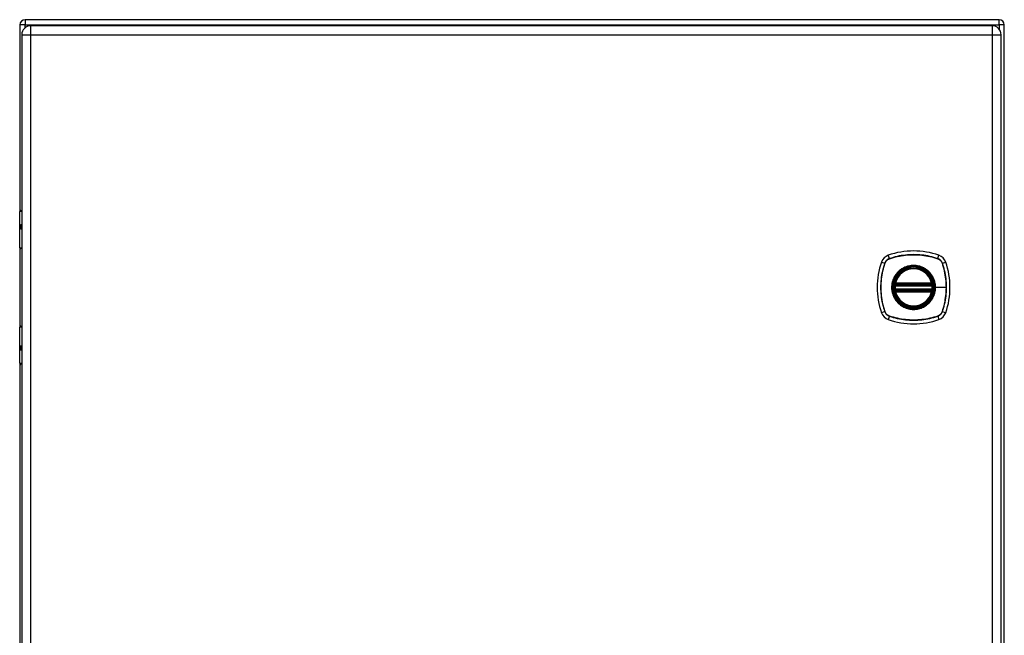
# Model space of a CAD drawing. Header units: inches. Extents: x 0 to 107, y -11 to 69.
# Tile 6 of 10: x 48 to 64, y 39 to 49. Entities that reach past the tile are written whole.
import ezdxf

# ---------------------------------------------------------------- set-up
doc = ezdxf.new("R2010")
doc.units = ezdxf.units.IN
doc.header["$MEASUREMENT"] = 0
doc.layers.add('Visible Edges(ANSI)', color=7, linetype='Continuous', lineweight=25)
doc.layers.add('Visible Tangent Edges(ANSI)', color=7, linetype='Continuous', lineweight=25)

msp = doc.modelspace()

# ---------------------------------------------------------------- linework, layer by layer
at = {"layer": 'Visible Edges(ANSI)'}
for p, q in [((48.477, 48.492), (48.477, 45.468)), ((64.393, 48.576), (48.561, 48.576)), ((64.477, 28.66), (64.477, 48.492)), ((48.508, 48.332), (48.508, 28.821)), ((64.28, 48.478), (48.654, 48.478)), ((64.426, 28.821), (64.426, 48.332)), ((48.474, 44.873), (48.474, 45.458)), ((48.494, 45.478), (48.508, 45.478)), ((48.508, 45.234), (48.505, 45.234)), ((48.505, 45.19), (48.508, 45.19)), ((48.477, 44.864), (48.477, 43.591)), ((48.508, 44.858), (48.49, 44.858)), ((62.706, 44.267), (63.299, 44.267)), ((63.299, 44.188), (62.706, 44.188)), ((62.71, 44.287), (63.295, 44.287)), ((63.295, 44.168), (62.71, 44.168)), ((48.474, 42.997), (48.474, 43.582)), ((48.49, 43.598), (48.508, 43.598)), ((48.508, 43.265), (48.505, 43.265)), ((48.505, 43.222), (48.508, 43.222)), ((48.477, 42.987), (48.477, 34.165)), ((48.508, 42.978), (48.494, 42.978))]:
    msp.add_line(p, q, dxfattribs=at)
at = {"layer": 'Visible Edges(ANSI)', "flags": 128}
for points in [[(62.694, 44.281), (62.694, 44.281), (62.694, 44.281), (62.694, 44.28), (62.694, 44.28), (62.694, 44.28), (62.694, 44.279), (62.694, 44.278), (62.694, 44.278), (62.693, 44.277), (62.693, 44.276), (62.693, 44.275), (62.693, 44.274), (62.693, 44.272), (62.693, 44.271), (62.692, 44.27), (62.692, 44.269), (62.692, 44.267), (62.692, 44.266), (62.692, 44.264), (62.691, 44.263), (62.691, 44.261), (62.691, 44.26), (62.691, 44.258), (62.691, 44.256)], [(62.691, 44.199), (62.691, 44.197), (62.691, 44.196), (62.691, 44.194), (62.691, 44.193), (62.692, 44.191), (62.692, 44.19), (62.692, 44.188), (62.692, 44.187), (62.692, 44.185), (62.693, 44.184), (62.693, 44.183), (62.693, 44.182), (62.693, 44.181), (62.693, 44.18), (62.693, 44.179), (62.694, 44.178), (62.694, 44.177), (62.694, 44.176), (62.694, 44.176), (62.694, 44.175), (62.694, 44.175), (62.694, 44.175), (62.694, 44.175), (62.694, 44.174)], [(63.314, 44.256), (63.314, 44.258), (63.314, 44.26), (63.314, 44.261), (63.314, 44.263), (63.313, 44.264), (63.313, 44.266), (63.313, 44.267), (63.313, 44.269), (63.313, 44.27), (63.312, 44.271), (63.312, 44.272), (63.312, 44.274), (63.312, 44.275), (63.312, 44.276), (63.312, 44.277), (63.311, 44.278), (63.311, 44.278), (63.311, 44.279), (63.311, 44.28), (63.311, 44.28), (63.311, 44.28), (63.311, 44.281), (63.311, 44.281), (63.311, 44.281)], [(63.311, 44.174), (63.311, 44.175), (63.311, 44.175), (63.311, 44.175), (63.311, 44.175), (63.311, 44.176), (63.311, 44.176), (63.311, 44.177), (63.311, 44.178), (63.312, 44.179), (63.312, 44.18), (63.312, 44.181), (63.312, 44.182), (63.312, 44.183), (63.312, 44.184), (63.313, 44.185), (63.313, 44.187), (63.313, 44.188), (63.313, 44.19), (63.313, 44.191), (63.314, 44.193), (63.314, 44.194), (63.314, 44.196), (63.314, 44.197), (63.314, 44.199)]]:
    msp.add_lwpolyline(points, dxfattribs=at)
at = {"layer": 'Visible Edges(ANSI)'}
for radius in [0.32, 0.315]:
    msp.add_circle((63.002, 44.228), radius, dxfattribs=at)
for centre, radius, start, end in [((48.561, 48.492), 0.084, 90, 180), ((64.393, 48.492), 0.084, 0, 90), ((48.654, 48.332), 0.146, 90, 180), ((64.28, 48.332), 0.146, 0, 90), ((48.494, 45.458), 0.0197, 90, 180), ((48.49, 44.873), 0.0157, 180, 270), ((63.002, 43.539), 1.28, 71.2278, 108.7722), ((62.648, 44.582), 0.177, 108.7722, 161.2278), ((63.357, 44.582), 0.177, 18.7722, 71.2278), ((63.691, 44.228), 1.28, 161.2278, 198.7722), ((63.002, 44.228), 0.313, 13.6344, 166.3656), ((62.314, 44.228), 1.28, 341.2278, 18.7722), ((63.002, 44.228), 0.313, 174.7499, 185.2501), ((63.002, 44.228), 0.313, 166.3656, 170.216), ((62.706, 44.279), 0.0118, 170.216, 270), ((62.706, 44.176), 0.0118, 90, 189.784), ((63.002, 44.228), 0.313, 189.784, 193.6344), ((62.71, 44.299), 0.0118, 166.3656, 270), ((62.71, 44.157), 0.0118, 90, 193.6344), ((63.295, 44.299), 0.0118, 270, 13.6344), ((63.295, 44.157), 0.0118, 346.3656, 90), ((63.299, 44.279), 0.0118, 270, 9.784), ((63.299, 44.176), 0.0118, 350.216, 90), ((63.002, 44.228), 0.313, 9.784, 13.6344), ((63.002, 44.228), 0.313, 346.3656, 350.216), ((63.002, 44.228), 0.313, 354.7499, 5.2501), ((63.002, 44.228), 0.313, 193.6344, 346.3656), ((62.648, 43.873), 0.177, 198.7722, 251.2278), ((63.002, 44.917), 1.28, 251.2278, 288.7722), ((63.357, 43.873), 0.177, 288.7722, 341.2278), ((48.49, 43.582), 0.0157, 90, 180), ((48.494, 42.997), 0.0197, 180, 270)]:
    msp.add_arc(centre, radius, start, end, dxfattribs=at)
at = {"layer": 'Visible Tangent Edges(ANSI)'}
for p, q in [((48.561, 48.492), (48.477, 48.492)), ((48.561, 48.576), (48.561, 48.492)), ((48.561, 48.444), (48.561, 48.492)), ((48.561, 48.492), (64.393, 48.492)), ((64.393, 48.492), (64.393, 48.576)), ((64.477, 48.492), (64.393, 48.492)), ((64.393, 48.492), (64.393, 48.425)), ((48.508, 48.332), (48.654, 48.332)), ((48.654, 48.332), (48.654, 48.478)), ((48.654, 48.332), (64.28, 48.332)), ((48.654, 28.821), (48.654, 48.332)), ((64.28, 48.478), (64.28, 48.332)), ((64.28, 48.332), (64.426, 48.332)), ((64.28, 48.332), (64.28, 28.821)), ((48.508, 45.458), (48.474, 45.458)), ((48.497, 45.243), (48.508, 45.243)), ((48.508, 45.18), (48.497, 45.18)), ((48.474, 44.873), (48.508, 44.873)), ((62.609, 44.695), (62.591, 44.75)), ((62.61, 44.693), (62.611, 44.693)), ((63.394, 44.693), (63.395, 44.693)), ((63.396, 44.695), (63.414, 44.75)), ((62.48, 44.639), (62.535, 44.621)), ((62.537, 44.62), (62.537, 44.62)), ((63.468, 44.62), (63.468, 44.62)), ((63.47, 44.621), (63.525, 44.639)), ((62.703, 44.255), (62.691, 44.256)), ((62.703, 44.2), (62.691, 44.199)), ((62.7, 44.28), (62.694, 44.281)), ((62.694, 44.174), (62.7, 44.176)), ((62.698, 44.301), (62.71, 44.299)), ((62.703, 44.255), (63.302, 44.255)), ((63.302, 44.2), (62.703, 44.2)), ((62.706, 44.267), (62.706, 44.277)), ((62.706, 44.178), (62.706, 44.188)), ((62.71, 44.287), (62.71, 44.299)), ((63.295, 44.299), (62.71, 44.299)), ((62.71, 44.277), (62.71, 44.287)), ((62.71, 44.277), (63.295, 44.277)), ((62.71, 44.168), (62.71, 44.178)), ((63.295, 44.178), (62.71, 44.178)), ((62.71, 44.157), (62.71, 44.168)), ((63.295, 44.299), (63.307, 44.301)), ((63.295, 44.299), (63.295, 44.287)), ((63.295, 44.287), (63.295, 44.277)), ((63.295, 44.178), (63.295, 44.168)), ((63.295, 44.168), (63.295, 44.157)), ((63.299, 44.277), (63.299, 44.267)), ((63.299, 44.188), (63.299, 44.178)), ((63.314, 44.256), (63.302, 44.255)), ((63.314, 44.199), (63.302, 44.2)), ((63.311, 44.281), (63.305, 44.28)), ((63.305, 44.176), (63.311, 44.174)), ((63.355, 44.228), (63.359, 44.228)), ((63.533, 44.228), (63.359, 44.228)), ((62.71, 44.157), (62.698, 44.154)), ((62.71, 44.157), (63.295, 44.157)), ((63.307, 44.154), (63.295, 44.157)), ((62.535, 43.835), (62.48, 43.816)), ((62.537, 43.835), (62.537, 43.836)), ((62.609, 43.76), (62.591, 43.705)), ((62.611, 43.762), (62.61, 43.762)), ((63.395, 43.762), (63.394, 43.762)), ((63.396, 43.76), (63.414, 43.705)), ((63.468, 43.836), (63.468, 43.835)), ((63.47, 43.835), (63.525, 43.816)), ((48.508, 43.582), (48.474, 43.582)), ((48.497, 43.275), (48.508, 43.275)), ((48.508, 43.212), (48.497, 43.212)), ((48.474, 42.997), (48.508, 42.997))]:
    msp.add_line(p, q, dxfattribs=at)
at = {"layer": 'Visible Tangent Edges(ANSI)', "flags": 128}
for points in [[(48.497, 45.243), (48.495, 45.243), (48.493, 45.242), (48.491, 45.241), (48.489, 45.24), (48.487, 45.237), (48.486, 45.235), (48.485, 45.232), (48.484, 45.228), (48.483, 45.224), (48.483, 45.22), (48.483, 45.216), (48.483, 45.212), (48.483, 45.208), (48.483, 45.203), (48.483, 45.199), (48.484, 45.196), (48.485, 45.192), (48.486, 45.189), (48.488, 45.186), (48.489, 45.184), (48.491, 45.183), (48.493, 45.181), (48.495, 45.181), (48.497, 45.18)], [(48.505, 45.19), (48.503, 45.19), (48.501, 45.191), (48.5, 45.192), (48.498, 45.193), (48.497, 45.194), (48.495, 45.196), (48.494, 45.198), (48.493, 45.201), (48.493, 45.203), (48.492, 45.206), (48.492, 45.209), (48.492, 45.212), (48.492, 45.215), (48.492, 45.218), (48.493, 45.221), (48.493, 45.223), (48.494, 45.226), (48.495, 45.228), (48.497, 45.229), (48.498, 45.231), (48.5, 45.232), (48.501, 45.233), (48.503, 45.233), (48.505, 45.234)], [(62.609, 44.695), (62.605, 44.694), (62.601, 44.692), (62.597, 44.69), (62.593, 44.688), (62.589, 44.686), (62.585, 44.684), (62.581, 44.681), (62.577, 44.679), (62.574, 44.676), (62.57, 44.673), (62.567, 44.67), (62.563, 44.667), (62.56, 44.664), (62.557, 44.66), (62.554, 44.657), (62.552, 44.653), (62.549, 44.649), (62.546, 44.645), (62.544, 44.642), (62.542, 44.638), (62.54, 44.633), (62.538, 44.629), (62.536, 44.625), (62.535, 44.621)], [(62.537, 44.62), (62.539, 44.624), (62.54, 44.628), (62.542, 44.632), (62.544, 44.636), (62.546, 44.64), (62.549, 44.644), (62.551, 44.648), (62.554, 44.652), (62.556, 44.655), (62.559, 44.659), (62.562, 44.662), (62.565, 44.665), (62.568, 44.668), (62.572, 44.671), (62.575, 44.674), (62.579, 44.677), (62.582, 44.679), (62.586, 44.682), (62.59, 44.684), (62.594, 44.686), (62.598, 44.688), (62.602, 44.69), (62.606, 44.692), (62.61, 44.693)], [(63.396, 44.695), (63.364, 44.705), (63.332, 44.715), (63.3, 44.723), (63.267, 44.731), (63.234, 44.738), (63.201, 44.744), (63.168, 44.749), (63.135, 44.753), (63.102, 44.756), (63.068, 44.758), (63.035, 44.759), (63.002, 44.76), (62.968, 44.759), (62.935, 44.758), (62.902, 44.756), (62.869, 44.753), (62.836, 44.748), (62.803, 44.744), (62.77, 44.738), (62.738, 44.731), (62.705, 44.723), (62.673, 44.715), (62.641, 44.705), (62.609, 44.695)], [(62.611, 44.693), (62.642, 44.704), (62.674, 44.713), (62.706, 44.722), (62.738, 44.729), (62.771, 44.736), (62.803, 44.742), (62.836, 44.747), (62.869, 44.751), (62.902, 44.754), (62.935, 44.757), (62.969, 44.758), (63.002, 44.759), (63.035, 44.758), (63.068, 44.757), (63.101, 44.754), (63.135, 44.751), (63.168, 44.747), (63.201, 44.742), (63.234, 44.736), (63.266, 44.729), (63.299, 44.722), (63.331, 44.713), (63.363, 44.704), (63.394, 44.693)], [(63.395, 44.693), (63.399, 44.692), (63.403, 44.69), (63.407, 44.688), (63.411, 44.686), (63.415, 44.684), (63.419, 44.682), (63.423, 44.679), (63.426, 44.677), (63.43, 44.674), (63.433, 44.671), (63.437, 44.668), (63.44, 44.665), (63.443, 44.662), (63.446, 44.659), (63.449, 44.655), (63.451, 44.652), (63.454, 44.648), (63.456, 44.644), (63.459, 44.64), (63.461, 44.636), (63.463, 44.632), (63.465, 44.628), (63.466, 44.624), (63.468, 44.62)], [(63.47, 44.621), (63.469, 44.625), (63.467, 44.629), (63.465, 44.633), (63.463, 44.638), (63.461, 44.642), (63.458, 44.645), (63.456, 44.649), (63.453, 44.653), (63.451, 44.657), (63.448, 44.66), (63.445, 44.664), (63.442, 44.667), (63.438, 44.67), (63.435, 44.673), (63.431, 44.676), (63.428, 44.679), (63.424, 44.681), (63.42, 44.684), (63.416, 44.686), (63.412, 44.688), (63.408, 44.69), (63.404, 44.692), (63.4, 44.694), (63.396, 44.695)], [(62.535, 44.621), (62.525, 44.589), (62.515, 44.557), (62.507, 44.525), (62.499, 44.492), (62.492, 44.459), (62.487, 44.426), (62.482, 44.393), (62.478, 44.36), (62.474, 44.327), (62.472, 44.294), (62.471, 44.26), (62.47, 44.227), (62.471, 44.194), (62.472, 44.16), (62.474, 44.127), (62.478, 44.094), (62.482, 44.061), (62.487, 44.028), (62.492, 43.995), (62.499, 43.963), (62.507, 43.93), (62.515, 43.898), (62.525, 43.866), (62.535, 43.835)], [(62.537, 43.836), (62.527, 43.867), (62.517, 43.899), (62.509, 43.931), (62.501, 43.963), (62.494, 43.996), (62.488, 44.029), (62.483, 44.061), (62.479, 44.094), (62.476, 44.127), (62.474, 44.161), (62.472, 44.194), (62.472, 44.227), (62.472, 44.26), (62.473, 44.293), (62.476, 44.327), (62.479, 44.36), (62.483, 44.393), (62.488, 44.426), (62.494, 44.459), (62.501, 44.492), (62.508, 44.524), (62.517, 44.556), (62.527, 44.588), (62.537, 44.62)], [(63.355, 44.228), (63.343, 44.136), (63.308, 44.051), (63.251, 43.978), (63.179, 43.923), (63.094, 43.887), (63.002, 43.876), (62.911, 43.888), (62.826, 43.923), (62.753, 43.979), (62.697, 44.051), (62.662, 44.137), (62.65, 44.228), (62.662, 44.319), (62.698, 44.404), (62.753, 44.477), (62.826, 44.533), (62.911, 44.568), (63.003, 44.58), (63.094, 44.568), (63.179, 44.533), (63.252, 44.477), (63.308, 44.404), (63.343, 44.319), (63.355, 44.228)], [(62.775, 44.502), (62.773, 44.501), (62.771, 44.499), (62.769, 44.497), (62.766, 44.495), (62.764, 44.493), (62.762, 44.491), (62.76, 44.489), (62.758, 44.488), (62.756, 44.486), (62.754, 44.484), (62.752, 44.482), (62.75, 44.48), (62.748, 44.478), (62.746, 44.476), (62.744, 44.474), (62.743, 44.472), (62.741, 44.47), (62.739, 44.468), (62.737, 44.466), (62.735, 44.464), (62.733, 44.462), (62.731, 44.459), (62.73, 44.457), (62.728, 44.455)], [(63.23, 44.502), (63.214, 44.515), (63.197, 44.527), (63.179, 44.537), (63.161, 44.547), (63.143, 44.556), (63.123, 44.563), (63.104, 44.57), (63.084, 44.575), (63.064, 44.579), (63.044, 44.582), (63.023, 44.584), (63.002, 44.585), (62.982, 44.584), (62.961, 44.582), (62.941, 44.579), (62.921, 44.575), (62.901, 44.57), (62.881, 44.563), (62.862, 44.556), (62.843, 44.547), (62.825, 44.537), (62.808, 44.527), (62.791, 44.515), (62.775, 44.502)], [(63.277, 44.455), (63.275, 44.457), (63.274, 44.459), (63.272, 44.462), (63.27, 44.464), (63.268, 44.466), (63.266, 44.468), (63.264, 44.47), (63.262, 44.472), (63.26, 44.474), (63.259, 44.476), (63.257, 44.478), (63.255, 44.48), (63.253, 44.482), (63.251, 44.484), (63.249, 44.486), (63.247, 44.488), (63.245, 44.489), (63.243, 44.491), (63.241, 44.493), (63.238, 44.495), (63.236, 44.497), (63.234, 44.499), (63.232, 44.501), (63.23, 44.502)], [(63.468, 44.62), (63.473, 44.604), (63.478, 44.588), (63.483, 44.572), (63.488, 44.556), (63.492, 44.54), (63.496, 44.524), (63.5, 44.508), (63.504, 44.492), (63.508, 44.476), (63.511, 44.459), (63.514, 44.443), (63.517, 44.427), (63.519, 44.41), (63.522, 44.394), (63.524, 44.377), (63.526, 44.361), (63.528, 44.344), (63.529, 44.327), (63.53, 44.311), (63.531, 44.294), (63.532, 44.278), (63.533, 44.261), (63.533, 44.244), (63.533, 44.228)], [(63.47, 43.835), (63.48, 43.866), (63.49, 43.898), (63.498, 43.93), (63.506, 43.963), (63.513, 43.996), (63.518, 44.029), (63.523, 44.062), (63.527, 44.095), (63.531, 44.128), (63.533, 44.162), (63.534, 44.195), (63.535, 44.228), (63.534, 44.261), (63.533, 44.295), (63.531, 44.328), (63.527, 44.361), (63.523, 44.394), (63.518, 44.427), (63.512, 44.46), (63.506, 44.493), (63.498, 44.525), (63.49, 44.557), (63.48, 44.589), (63.47, 44.621)], [(62.728, 44.455), (62.715, 44.439), (62.704, 44.422), (62.693, 44.405), (62.683, 44.387), (62.674, 44.368), (62.667, 44.349), (62.66, 44.329), (62.655, 44.309), (62.651, 44.289), (62.648, 44.269), (62.646, 44.248), (62.646, 44.228), (62.646, 44.207), (62.648, 44.186), (62.651, 44.166), (62.655, 44.146), (62.66, 44.126), (62.667, 44.106), (62.675, 44.087), (62.683, 44.069), (62.693, 44.051), (62.704, 44.033), (62.715, 44.016), (62.728, 44)], [(63.359, 44.228), (63.359, 44.238), (63.359, 44.248), (63.358, 44.258), (63.357, 44.269), (63.356, 44.279), (63.354, 44.289), (63.352, 44.299), (63.35, 44.309), (63.347, 44.319), (63.345, 44.329), (63.341, 44.339), (63.338, 44.349), (63.335, 44.358), (63.331, 44.368), (63.326, 44.377), (63.322, 44.386), (63.317, 44.396), (63.312, 44.405), (63.307, 44.414), (63.301, 44.422), (63.296, 44.431), (63.29, 44.439), (63.284, 44.447), (63.277, 44.455)], [(62.698, 44.301), (62.698, 44.301), (62.698, 44.3), (62.698, 44.299), (62.698, 44.298), (62.697, 44.297), (62.697, 44.296), (62.697, 44.295), (62.697, 44.294), (62.697, 44.293), (62.697, 44.292), (62.697, 44.291), (62.697, 44.29), (62.697, 44.289), (62.697, 44.288), (62.698, 44.287), (62.698, 44.286), (62.698, 44.286), (62.698, 44.285), (62.698, 44.284), (62.699, 44.283), (62.699, 44.282), (62.699, 44.281), (62.7, 44.281), (62.7, 44.28)], [(62.7, 44.176), (62.7, 44.175), (62.699, 44.174), (62.699, 44.173), (62.699, 44.172), (62.698, 44.172), (62.698, 44.171), (62.698, 44.17), (62.698, 44.169), (62.698, 44.168), (62.697, 44.167), (62.697, 44.166), (62.697, 44.165), (62.697, 44.164), (62.697, 44.163), (62.697, 44.162), (62.697, 44.161), (62.697, 44.161), (62.697, 44.16), (62.697, 44.159), (62.698, 44.158), (62.698, 44.157), (62.698, 44.156), (62.698, 44.155), (62.698, 44.154)], [(62.7, 44.28), (62.7, 44.28), (62.7, 44.28), (62.701, 44.279), (62.701, 44.279), (62.701, 44.279), (62.701, 44.279), (62.701, 44.279), (62.702, 44.279), (62.702, 44.279), (62.702, 44.278), (62.702, 44.278), (62.703, 44.278), (62.703, 44.278), (62.703, 44.278), (62.703, 44.278), (62.704, 44.278), (62.704, 44.278), (62.704, 44.278), (62.704, 44.277), (62.705, 44.277), (62.705, 44.277), (62.705, 44.277), (62.705, 44.277), (62.706, 44.277)], [(62.706, 44.178), (62.705, 44.178), (62.705, 44.178), (62.705, 44.178), (62.705, 44.178), (62.704, 44.178), (62.704, 44.178), (62.704, 44.178), (62.704, 44.178), (62.703, 44.178), (62.703, 44.177), (62.703, 44.177), (62.703, 44.177), (62.702, 44.177), (62.702, 44.177), (62.702, 44.177), (62.702, 44.177), (62.701, 44.177), (62.701, 44.176), (62.701, 44.176), (62.701, 44.176), (62.701, 44.176), (62.7, 44.176), (62.7, 44.176), (62.7, 44.176)], [(62.703, 44.255), (62.703, 44.256), (62.703, 44.257), (62.703, 44.258), (62.703, 44.258), (62.703, 44.259), (62.704, 44.26), (62.704, 44.26), (62.704, 44.261), (62.704, 44.262), (62.704, 44.262), (62.704, 44.263), (62.705, 44.264), (62.705, 44.264), (62.705, 44.265), (62.705, 44.265), (62.705, 44.265), (62.705, 44.266), (62.705, 44.266), (62.705, 44.266), (62.706, 44.267), (62.706, 44.267), (62.706, 44.267), (62.706, 44.267), (62.706, 44.267)], [(62.706, 44.188), (62.706, 44.188), (62.706, 44.188), (62.706, 44.189), (62.706, 44.189), (62.705, 44.189), (62.705, 44.189), (62.705, 44.19), (62.705, 44.19), (62.705, 44.19), (62.705, 44.191), (62.705, 44.191), (62.705, 44.192), (62.704, 44.192), (62.704, 44.193), (62.704, 44.194), (62.704, 44.194), (62.704, 44.195), (62.704, 44.196), (62.703, 44.196), (62.703, 44.197), (62.703, 44.198), (62.703, 44.199), (62.703, 44.199), (62.703, 44.2)], [(62.706, 44.277), (62.706, 44.277), (62.706, 44.277), (62.706, 44.277), (62.706, 44.277), (62.707, 44.277), (62.707, 44.277), (62.707, 44.277), (62.707, 44.277), (62.707, 44.277), (62.707, 44.277), (62.708, 44.277), (62.708, 44.277), (62.708, 44.277), (62.708, 44.277), (62.708, 44.277), (62.708, 44.277), (62.709, 44.277), (62.709, 44.277), (62.709, 44.277), (62.709, 44.277), (62.709, 44.277), (62.709, 44.277), (62.71, 44.277), (62.71, 44.277)], [(62.71, 44.178), (62.71, 44.178), (62.709, 44.178), (62.709, 44.178), (62.709, 44.178), (62.709, 44.178), (62.709, 44.178), (62.709, 44.178), (62.708, 44.178), (62.708, 44.178), (62.708, 44.178), (62.708, 44.178), (62.708, 44.178), (62.708, 44.178), (62.707, 44.178), (62.707, 44.178), (62.707, 44.178), (62.707, 44.178), (62.707, 44.178), (62.707, 44.178), (62.706, 44.178), (62.706, 44.178), (62.706, 44.178), (62.706, 44.178), (62.706, 44.178)], [(63.277, 44), (63.284, 44.008), (63.29, 44.016), (63.296, 44.025), (63.302, 44.033), (63.307, 44.042), (63.312, 44.051), (63.317, 44.06), (63.322, 44.069), (63.326, 44.078), (63.331, 44.088), (63.335, 44.097), (63.338, 44.107), (63.342, 44.116), (63.345, 44.126), (63.347, 44.136), (63.35, 44.146), (63.352, 44.156), (63.354, 44.166), (63.356, 44.176), (63.357, 44.187), (63.358, 44.197), (63.359, 44.207), (63.359, 44.217), (63.359, 44.228)], [(63.295, 44.277), (63.295, 44.277), (63.296, 44.277), (63.296, 44.277), (63.296, 44.277), (63.296, 44.277), (63.296, 44.277), (63.296, 44.277), (63.297, 44.277), (63.297, 44.277), (63.297, 44.277), (63.297, 44.277), (63.297, 44.277), (63.297, 44.277), (63.298, 44.277), (63.298, 44.277), (63.298, 44.277), (63.298, 44.277), (63.298, 44.277), (63.298, 44.277), (63.299, 44.277), (63.299, 44.277), (63.299, 44.277), (63.299, 44.277), (63.299, 44.277)], [(63.299, 44.178), (63.299, 44.178), (63.299, 44.178), (63.299, 44.178), (63.299, 44.178), (63.298, 44.178), (63.298, 44.178), (63.298, 44.178), (63.298, 44.178), (63.298, 44.178), (63.298, 44.178), (63.297, 44.178), (63.297, 44.178), (63.297, 44.178), (63.297, 44.178), (63.297, 44.178), (63.297, 44.178), (63.296, 44.178), (63.296, 44.178), (63.296, 44.178), (63.296, 44.178), (63.296, 44.178), (63.296, 44.178), (63.295, 44.178), (63.295, 44.178)], [(63.299, 44.277), (63.3, 44.277), (63.3, 44.277), (63.3, 44.277), (63.3, 44.277), (63.301, 44.277), (63.301, 44.278), (63.301, 44.278), (63.301, 44.278), (63.302, 44.278), (63.302, 44.278), (63.302, 44.278), (63.302, 44.278), (63.303, 44.278), (63.303, 44.278), (63.303, 44.279), (63.303, 44.279), (63.304, 44.279), (63.304, 44.279), (63.304, 44.279), (63.304, 44.279), (63.304, 44.279), (63.305, 44.28), (63.305, 44.28), (63.305, 44.28)], [(63.299, 44.267), (63.299, 44.267), (63.299, 44.267), (63.299, 44.267), (63.299, 44.267), (63.3, 44.266), (63.3, 44.266), (63.3, 44.266), (63.3, 44.265), (63.3, 44.265), (63.3, 44.265), (63.3, 44.264), (63.3, 44.264), (63.301, 44.263), (63.301, 44.262), (63.301, 44.262), (63.301, 44.261), (63.301, 44.26), (63.301, 44.26), (63.302, 44.259), (63.302, 44.258), (63.302, 44.258), (63.302, 44.257), (63.302, 44.256), (63.302, 44.255)], [(63.302, 44.2), (63.302, 44.199), (63.302, 44.199), (63.302, 44.198), (63.302, 44.197), (63.302, 44.196), (63.301, 44.196), (63.301, 44.195), (63.301, 44.194), (63.301, 44.194), (63.301, 44.193), (63.301, 44.192), (63.3, 44.192), (63.3, 44.191), (63.3, 44.191), (63.3, 44.19), (63.3, 44.19), (63.3, 44.19), (63.3, 44.189), (63.3, 44.189), (63.299, 44.189), (63.299, 44.189), (63.299, 44.188), (63.299, 44.188), (63.299, 44.188)], [(63.305, 44.176), (63.305, 44.176), (63.305, 44.176), (63.304, 44.176), (63.304, 44.176), (63.304, 44.176), (63.304, 44.176), (63.304, 44.177), (63.303, 44.177), (63.303, 44.177), (63.303, 44.177), (63.303, 44.177), (63.302, 44.177), (63.302, 44.177), (63.302, 44.177), (63.302, 44.178), (63.301, 44.178), (63.301, 44.178), (63.301, 44.178), (63.301, 44.178), (63.3, 44.178), (63.3, 44.178), (63.3, 44.178), (63.3, 44.178), (63.299, 44.178)], [(63.305, 44.28), (63.305, 44.281), (63.306, 44.281), (63.306, 44.282), (63.306, 44.283), (63.307, 44.284), (63.307, 44.285), (63.307, 44.286), (63.307, 44.286), (63.307, 44.287), (63.308, 44.288), (63.308, 44.289), (63.308, 44.29), (63.308, 44.291), (63.308, 44.292), (63.308, 44.293), (63.308, 44.294), (63.308, 44.295), (63.308, 44.296), (63.308, 44.297), (63.307, 44.298), (63.307, 44.299), (63.307, 44.3), (63.307, 44.301), (63.307, 44.301)], [(63.307, 44.154), (63.307, 44.155), (63.307, 44.156), (63.307, 44.157), (63.307, 44.158), (63.308, 44.159), (63.308, 44.16), (63.308, 44.161), (63.308, 44.161), (63.308, 44.162), (63.308, 44.163), (63.308, 44.164), (63.308, 44.165), (63.308, 44.166), (63.308, 44.167), (63.307, 44.168), (63.307, 44.169), (63.307, 44.17), (63.307, 44.171), (63.307, 44.172), (63.306, 44.172), (63.306, 44.173), (63.306, 44.174), (63.305, 44.175), (63.305, 44.176)], [(63.533, 44.228), (63.533, 44.211), (63.533, 44.195), (63.532, 44.178), (63.531, 44.161), (63.53, 44.145), (63.529, 44.128), (63.528, 44.112), (63.526, 44.095), (63.524, 44.078), (63.522, 44.062), (63.52, 44.045), (63.517, 44.029), (63.514, 44.013), (63.511, 43.996), (63.508, 43.98), (63.504, 43.964), (63.5, 43.947), (63.496, 43.931), (63.492, 43.915), (63.488, 43.899), (63.483, 43.883), (63.478, 43.867), (63.473, 43.851), (63.468, 43.836)], [(62.728, 44), (62.73, 43.998), (62.731, 43.996), (62.733, 43.994), (62.735, 43.992), (62.737, 43.99), (62.739, 43.988), (62.741, 43.986), (62.743, 43.983), (62.744, 43.981), (62.746, 43.979), (62.748, 43.977), (62.75, 43.976), (62.752, 43.974), (62.754, 43.972), (62.756, 43.97), (62.758, 43.968), (62.76, 43.966), (62.762, 43.964), (62.764, 43.962), (62.766, 43.96), (62.769, 43.958), (62.771, 43.957), (62.773, 43.955), (62.775, 43.953)], [(62.775, 43.953), (62.791, 43.94), (62.808, 43.929), (62.826, 43.918), (62.844, 43.908), (62.862, 43.9), (62.882, 43.892), (62.901, 43.886), (62.921, 43.88), (62.941, 43.876), (62.961, 43.873), (62.982, 43.871), (63.002, 43.871), (63.023, 43.871), (63.044, 43.873), (63.064, 43.876), (63.084, 43.88), (63.104, 43.886), (63.124, 43.892), (63.143, 43.9), (63.161, 43.908), (63.18, 43.918), (63.197, 43.929), (63.214, 43.94), (63.23, 43.953)], [(63.23, 43.953), (63.232, 43.955), (63.234, 43.957), (63.236, 43.958), (63.238, 43.96), (63.241, 43.962), (63.243, 43.964), (63.245, 43.966), (63.247, 43.968), (63.249, 43.97), (63.251, 43.972), (63.253, 43.974), (63.255, 43.975), (63.257, 43.977), (63.259, 43.979), (63.26, 43.981), (63.262, 43.983), (63.264, 43.985), (63.266, 43.988), (63.268, 43.99), (63.27, 43.992), (63.272, 43.994), (63.274, 43.996), (63.275, 43.998), (63.277, 44)], [(62.535, 43.835), (62.536, 43.83), (62.538, 43.826), (62.54, 43.822), (62.542, 43.818), (62.544, 43.814), (62.546, 43.81), (62.549, 43.806), (62.552, 43.802), (62.554, 43.799), (62.557, 43.795), (62.56, 43.792), (62.563, 43.789), (62.567, 43.785), (62.57, 43.782), (62.574, 43.78), (62.577, 43.777), (62.581, 43.774), (62.585, 43.772), (62.589, 43.769), (62.593, 43.767), (62.597, 43.765), (62.601, 43.763), (62.605, 43.762), (62.609, 43.76)], [(62.61, 43.762), (62.606, 43.764), (62.602, 43.765), (62.598, 43.767), (62.594, 43.769), (62.59, 43.771), (62.586, 43.774), (62.582, 43.776), (62.579, 43.779), (62.575, 43.781), (62.572, 43.784), (62.568, 43.787), (62.565, 43.79), (62.562, 43.794), (62.559, 43.797), (62.556, 43.8), (62.554, 43.804), (62.551, 43.807), (62.549, 43.811), (62.546, 43.815), (62.544, 43.819), (62.542, 43.823), (62.54, 43.827), (62.539, 43.831), (62.537, 43.835)], [(62.609, 43.76), (62.641, 43.75), (62.673, 43.74), (62.705, 43.732), (62.738, 43.724), (62.771, 43.718), (62.804, 43.712), (62.837, 43.707), (62.87, 43.703), (62.903, 43.7), (62.937, 43.697), (62.97, 43.696), (63.003, 43.696), (63.036, 43.696), (63.07, 43.697), (63.103, 43.7), (63.136, 43.703), (63.169, 43.707), (63.202, 43.712), (63.235, 43.718), (63.267, 43.724), (63.3, 43.732), (63.332, 43.741), (63.364, 43.75), (63.396, 43.76)], [(63.394, 43.762), (63.363, 43.752), (63.331, 43.742), (63.299, 43.734), (63.267, 43.726), (63.234, 43.719), (63.202, 43.713), (63.169, 43.708), (63.136, 43.704), (63.103, 43.701), (63.07, 43.699), (63.036, 43.697), (63.003, 43.697), (62.97, 43.697), (62.937, 43.699), (62.904, 43.701), (62.87, 43.704), (62.837, 43.708), (62.804, 43.713), (62.771, 43.719), (62.739, 43.726), (62.706, 43.734), (62.674, 43.742), (62.642, 43.752), (62.611, 43.762)], [(63.468, 43.835), (63.466, 43.831), (63.465, 43.827), (63.463, 43.823), (63.461, 43.819), (63.459, 43.815), (63.456, 43.811), (63.454, 43.807), (63.451, 43.804), (63.449, 43.8), (63.446, 43.797), (63.443, 43.794), (63.44, 43.79), (63.437, 43.787), (63.433, 43.784), (63.43, 43.781), (63.426, 43.779), (63.423, 43.776), (63.419, 43.774), (63.415, 43.771), (63.411, 43.769), (63.407, 43.767), (63.403, 43.765), (63.399, 43.764), (63.395, 43.762)], [(63.396, 43.76), (63.4, 43.762), (63.404, 43.763), (63.408, 43.765), (63.412, 43.767), (63.416, 43.769), (63.42, 43.772), (63.424, 43.774), (63.428, 43.777), (63.431, 43.78), (63.435, 43.782), (63.438, 43.785), (63.442, 43.789), (63.445, 43.792), (63.448, 43.795), (63.451, 43.799), (63.453, 43.802), (63.456, 43.806), (63.458, 43.81), (63.461, 43.814), (63.463, 43.818), (63.465, 43.822), (63.467, 43.826), (63.469, 43.83), (63.47, 43.835)], [(48.497, 43.275), (48.495, 43.275), (48.493, 43.274), (48.491, 43.273), (48.489, 43.271), (48.488, 43.269), (48.486, 43.266), (48.485, 43.263), (48.484, 43.26), (48.483, 43.256), (48.483, 43.252), (48.483, 43.248), (48.483, 43.243), (48.483, 43.239), (48.483, 43.235), (48.483, 43.231), (48.484, 43.227), (48.485, 43.224), (48.486, 43.221), (48.487, 43.218), (48.489, 43.216), (48.491, 43.214), (48.493, 43.213), (48.495, 43.212), (48.497, 43.212)], [(48.505, 43.222), (48.503, 43.222), (48.501, 43.222), (48.5, 43.223), (48.498, 43.224), (48.497, 43.226), (48.495, 43.228), (48.494, 43.23), (48.493, 43.232), (48.493, 43.235), (48.492, 43.238), (48.492, 43.241), (48.492, 43.243), (48.492, 43.246), (48.492, 43.249), (48.493, 43.252), (48.493, 43.255), (48.494, 43.257), (48.495, 43.259), (48.497, 43.261), (48.498, 43.262), (48.5, 43.264), (48.501, 43.264), (48.503, 43.265), (48.505, 43.265)]]:
    msp.add_lwpolyline(points, dxfattribs=at)
at = {"layer": 'Visible Tangent Edges(ANSI)'}
for radius in [0.346, 0.342, 0.325, 0.324]:
    msp.add_circle((63.002, 44.228), radius, dxfattribs=at)
for start, end in [(13.6344, 166.3656), (174.7499, 185.2501), (354.7499, 5.2501), (193.6344, 346.3656)]:
    msp.add_arc((63.002, 44.228), 0.301, start, end, dxfattribs=at)
for centre, major_axis, ratio, start_param, end_param in [((48.505, 45.243), (0, -0.00984), 0.879139, 4.712389, 6.283185), ((48.505, 45.18), (0, 0.00984), 0.879139, 0, 1.570796), ((62.611, 44.691), (-0.00312, 0.00933), 0.002893, 1.047966, 1.288612), ((63.394, 44.691), (-0.00312, -0.00933), 0.002893, 1.85298, 2.093627), ((62.54, 44.619), (0.00933, -0.00312), 0.002893, 1.85298, 2.093627), ((63.465, 44.619), (-0.00933, -0.00312), 0.002893, 4.189559, 4.430205), ((62.694, 44.281), (0.00773, 0.00893), 0.431674, 4.96723, 6.283185), ((62.694, 44.175), (0.00773, -0.00893), 0.431674, 0, 1.315955), ((62.706, 44.275), (0.0021, 0.0116), 0.025638, 0, 1.426581), ((62.706, 44.18), (0.0021, -0.0116), 0.025638, 4.856604, 6.283185), ((63.299, 44.275), (-0.0021, 0.0116), 0.025638, 4.856604, 6.283185), ((63.299, 44.18), (-0.0021, -0.0116), 0.025638, 0, 1.426581), ((63.311, 44.281), (-0.00773, 0.00893), 0.431674, 0, 1.315955), ((63.311, 44.175), (-0.00773, -0.00893), 0.431674, 4.96723, 6.283185), ((62.54, 43.836), (0.00933, 0.00312), 0.002893, 4.189559, 4.430205), ((62.611, 43.765), (0.00312, 0.00933), 0.002893, 1.85298, 2.093627), ((63.394, 43.765), (-0.00312, 0.00933), 0.002893, 4.189559, 4.430205), ((63.465, 43.836), (-0.00933, 0.00312), 0.002893, 1.85298, 2.093627), ((48.505, 43.275), (0, -0.00984), 0.879139, 4.712389, 6.283185), ((48.505, 43.212), (0, 0.00984), 0.879139, 0, 1.570796)]:
    msp.add_ellipse(centre, major_axis=major_axis, ratio=ratio, start_param=start_param, end_param=end_param, dxfattribs=at)

doc.saveas('drawing.dxf')
